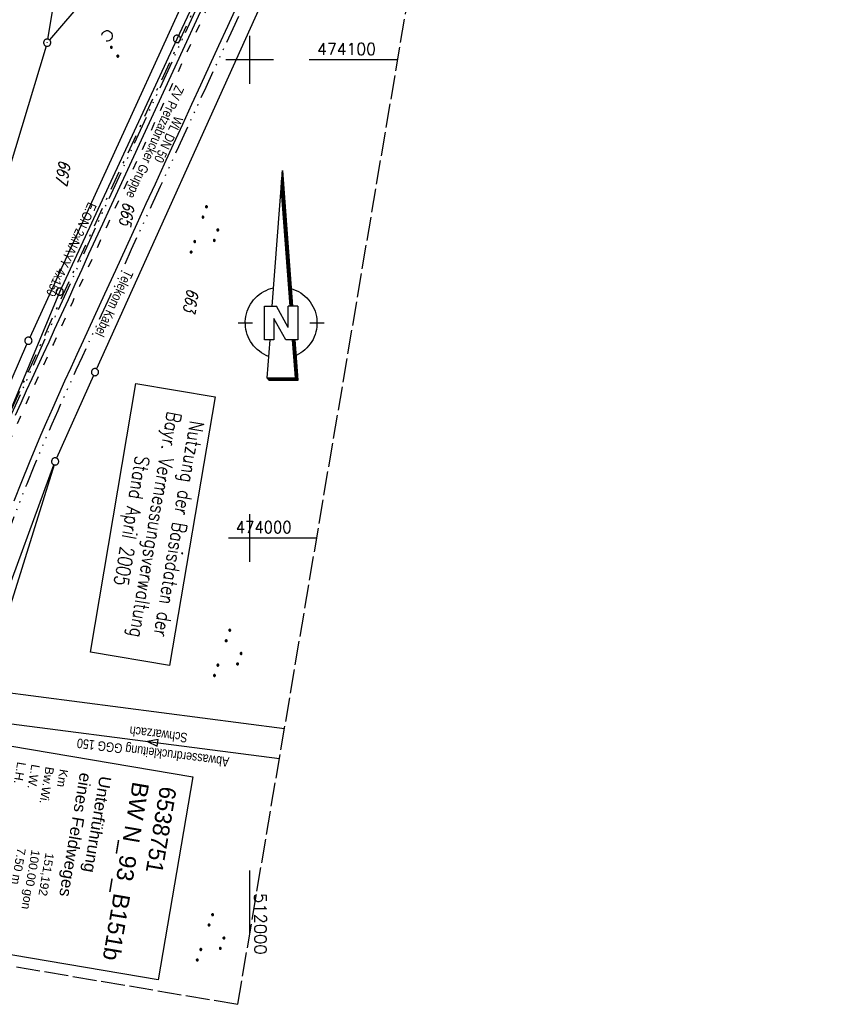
# Model space of a CAD drawing. Extents: x 511715 to 512121, y 473902 to 474680.
# Tile 7 of 21: x 511952 to 512121, y 473902 to 474108. Entities that reach past the tile are written whole.
import ezdxf
from ezdxf.enums import TextEntityAlignment as Align

# ---------------------------------------------------------------- set-up
doc = ezdxf.new("R2010")
doc.units = 0
doc.header["$LTSCALE"] = 10
doc.header["$MEASUREMENT"] = 0
for name, pattern in [('ACAD_ISO03W100', [30, 12, -18]), ('ACAD_ISO14W100', [25.5, 12, -3, 0.5, -3, 0.5, -3, 0.5, -3]), ('AUSGEZOGEN', [0]), ('LT00', [0]), ('LT08', [0.42, 0.2, -0.1, 0.02, -0.1]), ('LT14', [0.6, 0.5, -0.1])]:
    doc.linetypes.add(name, pattern=pattern)
doc.layers.get('0').update_dxf_attribs({"linetype": 'LT00'})
doc.layers.add('-BLATT_91-RAND', color=7, linetype='LT14', plot=False)
for name, color, linetype in [('1401', 7, 'Continuous'), ('ABWASSERLTG', 24, 'LT00'), ('ABWASSERLTG_FLIEßPF', 26, 'Continuous'), ('ABWASSERLTG_TEXT', 26, 'Continuous'), ('BW_TEXT', 20, 'AUSGEZOGEN'), ('DFK_AB_L', 21, 'LT00'), ('DFK_AB_P', 7, 'LT00'), ('DFK_FLUR_NR', 250, 'LT00'), ('DFK_GZPKT', 250, 'LT00'), ('DFK_KATASTER', 250, 'LT00'), ('DFK_NUTZUNG', 250, 'LT00'), ('DFK_STAND', 22, 'LT00'), ('STROM_TEXT', 80, 'Continuous'), ('STROM_UNTER', 80, 'LT08'), ('TELEKOM', 210, 'ACAD_ISO14W100'), ('TELEKOM_TEXT', 210, 'Continuous'), ('V91_AFBR_BAB', 250, 'LT00'), ('V91_KA_PRUF', 182, 'LT00'), ('V91_RASTER', 250, 'LT00'), ('V92_RASTER', 250, 'LT00'), ('WASSERLTG', 130, 'ACAD_ISO03W100'), ('WASSERLTG_TEXT', 130, 'Continuous')]:
    doc.layers.add(name, color=color, linetype=linetype)
doc.styles.add('Beschrift', font='ARIAL.TTF')
doc.styles.get("Standard").update_dxf_attribs({"font": 'romans.shx'})
doc.styles.add('Versorgungsltg', font='ARIAL.TTF', dxfattribs={"width": 0.8, "height": 2})

# ---------------------------------------------------------------- blocks, each defined once
blk = doc.blocks.new('SYMB7231')
at = {"color": 0, "linetype": 'ByBlock'}
for p, q in [((0.109975, -0.002365), (0.105504, -0.031126)), ((0.23, -0.057081), (0.23, -0.082919)), ((0.235, -0.087105), (0.235, -0.052895)), ((0.24, -0.050836), (0.24, -0.089164)), ((0.245, -0.089796), (0.245, -0.050204)), ((0.25, -0.050836), (0.25, -0.089164)), ((0.255, -0.087105), (0.255, -0.052895)), ((0.26, -0.057081), (0.26, -0.082919)), ((0.265, -0.070126), (0.265, -0.069854)), ((0.46, -0.057081), (0.46, -0.082919)), ((0.465, -0.087105), (0.465, -0.052895)), ((0.47, -0.050836), (0.47, -0.089164)), ((0.475, -0.089796), (0.475, -0.050204)), ((0.48, -0.050836), (0.48, -0.089164)), ((0.485, -0.087105), (0.485, -0.052895)), ((0.49, -0.057081), (0.49, -0.082919)), ((0.495, -0.070126), (0.495, -0.069854))]:
    blk.add_line(p, q, dxfattribs=at)
for points in [[(-0.109975, -0.002365), (-0.106745, 0.026562), (-0.096041, 0.053629), (-0.078613, 0.076941), (-0.055681, 0.094866), (-0.028851, 0.106149), (0, 0.11)], [(0, 0.11), (0.028851, 0.106149), (0.055681, 0.094866), (0.078613, 0.076941), (0.096041, 0.053629), (0.106745, 0.026562), (0.109975, -0.002365)], [(-0.075234, -0.080249), (-0.093647, -0.057708), (-0.105504, -0.031126), (-0.109975, -0.002365)], [(0.105504, -0.031126), (0.093647, -0.057708), (0.075234, -0.080249)], [(0.265, -0.07), (0.263019, -0.061322), (0.25747, -0.054363), (0.24945, -0.050501), (0.24055, -0.050501), (0.23253, -0.054363), (0.226981, -0.061322), (0.225, -0.07), (0.226981, -0.078678), (0.23253, -0.085637), (0.24055, -0.089499), (0.24945, -0.089499), (0.25747, -0.085637), (0.263019, -0.078678), (0.265, -0.07)], [(0.495, -0.07), (0.493019, -0.061322), (0.48747, -0.054363), (0.47945, -0.050501), (0.47055, -0.050501), (0.46253, -0.054363), (0.456981, -0.061322), (0.455, -0.07), (0.456981, -0.078678), (0.46253, -0.085637), (0.47055, -0.089499), (0.47945, -0.089499), (0.48747, -0.085637), (0.493019, -0.078678), (0.495, -0.07)]]:
    blk.add_lwpolyline(points, dxfattribs=at)
blk = doc.blocks.new('SYMB1401')
at = {"layer": '1401'}
for p, q in [((-2.1, -28.35), (0, 0)), ((0, 0), (2.15, -28.35)), ((1.85, -28.35), (-0.15, -2.01)), ((1.9, -28.35), (-0.12, -1.68)), ((1.95, -28.35), (-0.1, -1.34)), ((2, -28.35), (-0.07, -1.01)), ((2.05, -28.35), (-0.05, -0.67)), ((2.1, -28.35), (-0.02, -0.34)), ((1.65, -28.35), (-0.25, -3.35)), ((1.7, -28.35), (-0.22, -3.01)), ((1.75, -28.35), (-0.2, -2.68)), ((1.8, -28.35), (-0.17, -2.34)), ((-3.75, -35.35), (-3.75, -28.35)), ((-3.75, -28.35), (-1.2, -28.35)), ((1.25, -32.8), (-1.2, -28.35)), ((1.25, -32.8), (1.25, -28.35)), ((3.25, -28.35), (1.25, -28.35)), ((3.25, -28.35), (3.25, -35.35)), ((-9.25, -31.85), (-6.25, -31.85)), ((0.7, -35.35), (-1.75, -30.9)), ((-1.75, -30.9), (-1.75, -35.35)), ((5.75, -31.85), (8.75, -31.85)), ((-1.75, -35.35), (-3.75, -35.35)), ((-2.65, -35.35), (-3.25, -43.35)), ((3.25, -35.35), (0.7, -35.35)), ((2.75, -43.35), (2.15, -35.35)), ((2.8, -43.4), (2.2, -35.35)), ((3.3, -43.85), (2.65, -35.35)), ((-3.25, -43.35), (2.75, -43.35)), ((-3.2, -43.4), (2.8, -43.4))]:
    blk.add_line(p, q, dxfattribs=at)
for points in [[(-7.74, -32.11), (-7.75, -31.56), (-7.7, -31.01), (-7.62, -30.47), (-7.51, -29.93), (-7.35, -29.4), (-7.15, -28.89), (-6.92, -28.39), (-6.65, -27.91), (-6.34, -27.45), (-6.01, -27.02), (-5.64, -26.61), (-5.24, -26.23), (-4.82, -25.88), (-4.37, -25.56), (-3.9, -25.28), (-3.41, -25.03), (-2.9, -24.81), (-2.38, -24.64), (-1.85, -24.5)], [(1.85, -24.65), (2.37, -24.82), (2.88, -25.03), (3.37, -25.28), (3.85, -25.57), (4.3, -25.88), (4.72, -26.23), (5.12, -26.61), (5.49, -27.02), (5.83, -27.45), (6.13, -27.91), (6.41, -28.39), (6.64, -28.89), (6.84, -29.4), (7, -29.93), (7.12, -30.47), (7.2, -31.01), (7.24, -31.56), (7.25, -32.11)], [(-2.9, -38.85), (-3.41, -38.64), (-3.9, -38.39), (-4.37, -38.1), (-4.81, -37.78), (-5.24, -37.43), (-5.64, -37.05), (-6, -36.64), (-6.34, -36.21), (-6.64, -35.75), (-6.91, -35.27), (-7.15, -34.78), (-7.35, -34.26), (-7.5, -33.74), (-7.62, -33.2), (-7.7, -32.66), (-7.74, -32.11)], [(7.25, -32.11), (7.21, -32.66), (7.13, -33.21), (7.01, -33.74), (6.85, -34.27), (6.65, -34.78), (6.42, -35.28), (6.15, -35.76), (5.84, -36.22), (5.5, -36.66), (5.13, -37.07), (4.74, -37.45), (4.31, -37.8), (3.86, -38.12), (3.39, -38.4), (2.9, -38.65)], [(-3.15, -43.45), (2.85, -43.45), (2.25, -35.35)], [(-3.1, -43.5), (2.9, -43.5), (2.3, -35.35)], [(-3.05, -43.55), (2.95, -43.55), (2.35, -35.35)], [(-3, -43.6), (3, -43.6), (2.4, -35.35)], [(-2.95, -43.65), (3.05, -43.65), (2.45, -35.35)], [(-2.9, -43.7), (3.1, -43.7), (2.5, -35.35)], [(-2.85, -43.75), (3.15, -43.75), (2.55, -35.35)], [(-2.8, -43.8), (3.2, -43.8), (2.6, -35.35)], [(-2.78, -43.82), (3.25, -43.82), (2.62, -35.35)], [(-3.25, -43.35), (-2.75, -43.85), (3.3, -43.85)]]:
    blk.add_lwpolyline(points, dxfattribs=at)
blk = doc.blocks.new('SYMB7010')
at = {"color": 0, "linetype": 'ByBlock'}
for points in [[(-0.031408, 0.499213), (-0.093728, 0.49134), (-0.15457, 0.475719), (-0.212975, 0.452595), (-0.268021, 0.422333), (-0.31884, 0.385411), (-0.36463, 0.342411), (-0.40467, 0.29401), (-0.438329, 0.240973), (-0.465074, 0.184136), (-0.484486, 0.124395), (-0.496256, 0.062692), (-0.5002, 0)], [(-0.5002, 0), (-0.496256, -0.062692), (-0.484486, -0.124395), (-0.465075, -0.184136), (-0.438329, -0.240973), (-0.404671, -0.29401), (-0.36463, -0.342411), (-0.31884, -0.385411), (-0.268021, -0.422333), (-0.212975, -0.452595), (-0.154571, -0.475719), (-0.093728, -0.49134), (-0.031408, -0.499213), (0.031408, -0.499213)], [(0.5002, 0), (0.496256, 0.062692), (0.484485, 0.124395), (0.465074, 0.184136), (0.438329, 0.240973), (0.40467, 0.29401), (0.36463, 0.342411), (0.31884, 0.385411), (0.268021, 0.422333), (0.212975, 0.452595), (0.15457, 0.475719), (0.093728, 0.49134), (0.031408, 0.499213), (-0.031408, 0.499213)], [(0.031408, -0.499213), (0.093728, -0.491341), (0.15457, -0.475719), (0.212975, -0.452595), (0.268021, -0.422333), (0.31884, -0.385411), (0.36463, -0.342411), (0.404671, -0.294011), (0.438329, -0.240974), (0.465075, -0.184136), (0.484486, -0.124395), (0.496256, -0.062692), (0.500201, 0)]]:
    blk.add_lwpolyline(points, dxfattribs=at)
blk = doc.blocks.new('SYMB0003')
at = {"color": 0, "linetype": 'ByBlock'}
for p, q in [((-0.015712, 0), (0.010166, 0.012015)), ((0, -0.021257), (-0.015712, 0)), ((0.010166, 0.012015), (0, -0.021257))]:
    blk.add_line(p, q, dxfattribs=at)
for points in [[(-0.031395, 0.499013), (-0.093691, 0.491144), (-0.154509, 0.475528), (-0.21289, 0.452414), (-0.267913, 0.422164), (-0.318712, 0.385257), (-0.364484, 0.342274), (-0.404509, 0.293893), (-0.438154, 0.240877), (-0.464888, 0.184062), (-0.484292, 0.124345), (-0.496058, 0.062667), (-0.5, 0)], [(-0.5, 0), (-0.496058, -0.062667), (-0.484292, -0.124345), (-0.464888, -0.184062), (-0.438154, -0.240877), (-0.404509, -0.293893), (-0.364485, -0.342274), (-0.318712, -0.385257), (-0.267914, -0.422164), (-0.21289, -0.452414), (-0.154509, -0.475529), (-0.093691, -0.491144), (-0.031395, -0.499014), (0.031395, -0.499014)], [(0.5, 0), (0.496057, 0.062667), (0.484292, 0.124345), (0.464888, 0.184062), (0.438153, 0.240877), (0.404509, 0.293893), (0.364484, 0.342274), (0.318712, 0.385257), (0.267913, 0.422164), (0.21289, 0.452414), (0.154509, 0.475528), (0.093691, 0.491144), (0.031395, 0.499013), (-0.031395, 0.499013)], [(0.031395, -0.499014), (0.093691, -0.491144), (0.154509, -0.475529), (0.21289, -0.452414), (0.267914, -0.422164), (0.318712, -0.385257), (0.364485, -0.342274), (0.404509, -0.293893), (0.438154, -0.240877), (0.464889, -0.184062), (0.484292, -0.124345), (0.496058, -0.062667), (0.5, 0)]]:
    blk.add_lwpolyline(points, dxfattribs=at)
blk = doc.blocks.new('ABWASSER-FLIEßPF')
at = {"layer": 'ABWASSERLTG_FLIEßPF'}
for p, q in [((0, 0), (-0.211, 0.07)), ((-0.211, 0.07), (-0.211, -0.07)), ((-0.211, -0.07), (0, 0))]:
    blk.add_line(p, q, dxfattribs=at)
blk = doc.blocks.new('SYMB7111')
at = {"color": 0, "linetype": 'ByBlock'}
for p, q in [((-0.125, 0.172895), (-0.125, 0.207105)), ((-0.12, 0.209164), (-0.12, 0.170836)), ((-0.115, 0.170204), (-0.115, 0.209796)), ((-0.11, 0.209164), (-0.11, 0.170836)), ((-0.105, 0.172895), (-0.105, 0.207105)), ((0.105, 0.172895), (0.105, 0.207105)), ((0.11, 0.209164), (0.11, 0.170836)), ((0.115, 0.170204), (0.115, 0.209796)), ((0.12, 0.209164), (0.12, 0.170836)), ((0.125, 0.172895), (0.125, 0.207105)), ((-0.13, 0.202919), (-0.13, 0.177081)), ((-0.1, 0.202919), (-0.1, 0.177081)), ((-0.095, 0.189874), (-0.095, 0.190146)), ((0.1, 0.202919), (0.1, 0.177081)), ((0.13, 0.202919), (0.13, 0.177081)), ((0.135, 0.189874), (0.135, 0.190146)), ((-0.515, -0.177081), (-0.515, -0.202919)), ((-0.51, -0.207105), (-0.51, -0.172895)), ((-0.505, -0.170836), (-0.505, -0.209164)), ((-0.5, -0.209796), (-0.5, -0.170204)), ((-0.495, -0.170836), (-0.495, -0.209164)), ((-0.49, -0.207105), (-0.49, -0.172895)), ((-0.485, -0.177081), (-0.485, -0.202919)), ((-0.48, -0.190126), (-0.48, -0.189854)), ((-0.285, -0.177081), (-0.285, -0.202919)), ((-0.28, -0.207105), (-0.28, -0.172895)), ((-0.275, -0.170836), (-0.275, -0.209164)), ((-0.27, -0.209796), (-0.27, -0.170204)), ((-0.265, -0.170836), (-0.265, -0.209164)), ((-0.26, -0.207105), (-0.26, -0.172895)), ((-0.255, -0.177081), (-0.255, -0.202919)), ((-0.25, -0.190126), (-0.25, -0.189854)), ((0.255, -0.177081), (0.255, -0.202919)), ((0.26, -0.207105), (0.26, -0.172895)), ((0.265, -0.170836), (0.265, -0.209164)), ((0.27, -0.209796), (0.27, -0.170204)), ((0.275, -0.170836), (0.275, -0.209164)), ((0.28, -0.207105), (0.28, -0.172895)), ((0.285, -0.177081), (0.285, -0.202919)), ((0.29, -0.190126), (0.29, -0.189854)), ((0.485, -0.177081), (0.485, -0.202919)), ((0.49, -0.207105), (0.49, -0.172895)), ((0.495, -0.170836), (0.495, -0.209164)), ((0.5, -0.209796), (0.5, -0.170204)), ((0.505, -0.170836), (0.505, -0.209164)), ((0.51, -0.207105), (0.51, -0.172895)), ((0.515, -0.177081), (0.515, -0.202919)), ((0.52, -0.190126), (0.52, -0.189854))]:
    blk.add_line(p, q, dxfattribs=at)
for points in [[(-0.095, 0.19), (-0.096981, 0.198678), (-0.10253, 0.205637), (-0.11055, 0.209499), (-0.11945, 0.209499), (-0.12747, 0.205637), (-0.133019, 0.198678), (-0.135, 0.19), (-0.133019, 0.181322), (-0.12747, 0.174363), (-0.11945, 0.170501), (-0.11055, 0.170501), (-0.10253, 0.174363), (-0.096981, 0.181322), (-0.095, 0.19)], [(0.135, 0.19), (0.133019, 0.198678), (0.12747, 0.205637), (0.11945, 0.209499), (0.11055, 0.209499), (0.10253, 0.205637), (0.096981, 0.198678), (0.095, 0.19), (0.096981, 0.181322), (0.10253, 0.174363), (0.11055, 0.170501), (0.11945, 0.170501), (0.12747, 0.174363), (0.133019, 0.181322), (0.135, 0.19)], [(-0.48, -0.19), (-0.481981, -0.181322), (-0.48753, -0.174363), (-0.49555, -0.170501), (-0.50445, -0.170501), (-0.51247, -0.174363), (-0.518019, -0.181322), (-0.52, -0.19), (-0.518019, -0.198678), (-0.51247, -0.205637), (-0.50445, -0.209499), (-0.49555, -0.209499), (-0.48753, -0.205637), (-0.481981, -0.198678), (-0.48, -0.19)], [(-0.25, -0.19), (-0.251981, -0.181322), (-0.25753, -0.174363), (-0.26555, -0.170501), (-0.27445, -0.170501), (-0.28247, -0.174363), (-0.288019, -0.181322), (-0.29, -0.19), (-0.288019, -0.198678), (-0.28247, -0.205637), (-0.27445, -0.209499), (-0.26555, -0.209499), (-0.25753, -0.205637), (-0.251981, -0.198678), (-0.25, -0.19)], [(0.29, -0.19), (0.288019, -0.181322), (0.28247, -0.174363), (0.27445, -0.170501), (0.26555, -0.170501), (0.25753, -0.174363), (0.251981, -0.181322), (0.25, -0.19), (0.251981, -0.198678), (0.25753, -0.205637), (0.26555, -0.209499), (0.27445, -0.209499), (0.28247, -0.205637), (0.288019, -0.198678), (0.29, -0.19)], [(0.52, -0.19), (0.518019, -0.181322), (0.51247, -0.174363), (0.50445, -0.170501), (0.49555, -0.170501), (0.48753, -0.174363), (0.481981, -0.181322), (0.48, -0.19), (0.481981, -0.198678), (0.48753, -0.205637), (0.49555, -0.209499), (0.50445, -0.209499), (0.51247, -0.205637), (0.518019, -0.198678), (0.52, -0.19)]]:
    blk.add_lwpolyline(points, dxfattribs=at)

msp = doc.modelspace()

# ---------------------------------------------------------------- linework, layer by layer
at = {"layer": 'ABWASSERLTG', "flags": 128}
for points in [[(511831.55, 473930.57), (511832.7, 473933.76), (511840.31, 473954.94), (511842.36, 473957.03), (511892.71, 473942.27), (511910.86, 473941.16), (511937.09, 473995.8), (511960.28, 474051.48), (511984.84, 474104.38), (512027.21, 474194.74), (512045.26, 474244.7), (512065.26, 474304.34), (512066.13, 474307.61)], [(511832.41, 473930.42), (511841.31, 473953.89), (511842.24, 473954.57), (511865.44, 473946.39), (511891.68, 473939.11), (511920.32, 473937.07), (511927.44, 473964.07), (512006.23, 473953.87)]]:
    msp.add_lwpolyline(points, dxfattribs=at)
at = {"layer": 'DFK_AB_L'}
msp.add_line((511957.76, 474104.31), (511980.28, 474239.17), dxfattribs=at)
at = {"layer": 'DFK_KATASTER'}
for p, q in [((512021.57, 474189.97), (511954.02, 474041.92)), ((512036.1, 474186.33), (511967.95, 474035.36)), ((511992.6, 474144.74), (511958.13, 474104.14)), ((511945.71, 474022.86), (511953.41, 474040.55)), ((511967.33, 474034), (511959.61, 474016.69)), ((511946.09, 473980.05), (511959.04, 474015.3)), ((511959.08, 474015.28), (511947.95, 473979.49)), ((512007.28, 473960.08), (511946.23, 473967.98))]:
    msp.add_line(p, q, dxfattribs=at)
at = {"layer": 'DFK_STAND'}
msp.add_lwpolyline([(511992.78, 474029.5), (511983.26, 473973.31), (511966.68, 473976.11), (511976.2, 474032.31)], close=True, dxfattribs=at)
at = {"layer": 'STROM_UNTER', "ltscale": 2, "flags": 128}
msp.add_lwpolyline([(511831.82, 473930.52), (511835.18, 473939.04), (511837.76, 473946.25), (511838.9, 473949.72), (511839.24, 473950.91), (511839.81, 473951.85), (511840.86, 473952.74), (511845.27, 473953.46), (511847.51, 473954.12), (511855.33, 473952.05), (511891.94, 473942.26), (511898.57, 473940.34), (511900.52, 473939.88), (511904.32, 473939.94), (511906.36, 473940.04), (511909.68, 473940.25), (511912.02, 473940.57), (511914.32, 473942.76), (511921.09, 473950.89), (511926.5, 473957.82), (511927.53, 473961.97), (511936.15, 473990.31), (511946.43, 474018.47), (511957.92, 474044.14), (511969.44, 474069.46), (511980.68, 474093.82), (511992.06, 474118.59), (512006.33, 474148.78), (512004.96, 474149.38)], dxfattribs=at)
at = {"layer": 'TELEKOM', "ltscale": 0.05, "flags": 128}
for points in [[(512060.81, 474275.61), (512053.76, 474252.52), (512049.2, 474237.43), (512045.84, 474226.94), (512043.77, 474220.02), (512041.23, 474210.82), (512038.17, 474200.45), (512035.28, 474192.53), (512033.1, 474186.24), (512025.79, 474170.29), (512023.15, 474164.57), (512020.51, 474158.85), (512017.87, 474153.14), (512015.24, 474147.42), (512012.61, 474141.7), (512010.55, 474137.2), (512008.49, 474132.69), (512006.43, 474128.18), (512004.36, 474123.67), (512002.3, 474119.16), (512000.23, 474114.66), (511998.35, 474110.56), (511996.46, 474106.47), (511994.57, 474102.39), (511992.69, 474098.3), (511990.8, 474094.21), (511988.91, 474090.12), (511987.01, 474085.97), (511985.1, 474081.81), (511983.2, 474077.66), (511981.29, 474073.5), (511979.39, 474069.35), (511977.48, 474065.19), (511975.24, 474060.3), (511972.99, 474055.4), (511970.74, 474050.5), (511968.49, 474045.61), (511966.24, 474040.71), (511964.95, 474037.89), (511963.66, 474035.08), (511962.38, 474032.26), (511961.11, 474029.44), (511959.85, 474026.61), (511958.61, 474023.79), (511957.38, 474020.95), (511956.17, 474018.11), (511954.98, 474015.26), (511953.35, 474011.26), (511951.76, 474007.24), (511950.22, 474003.21), (511948.72, 473999.15), (511947.27, 473995.09), (511945.84, 473991.01), (511944.46, 473986.91), (511942.68, 473981.44), (511940.96, 473975.95), (511939.31, 473970.43), (511937.97, 473965.78), (511937.72, 473964.9), (511936.19, 473959.35), (511934.87, 473954.35), (511933.6, 473949.32), (511932.38, 473944.29), (511931.22, 473939.24), (511930.11, 473934.18), (511929.33, 473930.41), (511928.58, 473926.63), (511927.85, 473922.85), (511927.15, 473919.06), (511926.48, 473915.26), (511926.35, 473914.51)], [(511831.13, 473930.64), (511832.47, 473934.71), (511835.39, 473942.94), (511836.33, 473945.64), (511837.06, 473947.36), (511837.85, 473948.71), (511838.47, 473949.39), (511839.57, 473950.69), (511840.56, 473951.63), (511843.74, 473952.31), (511848.96, 473953.51), (511855.42, 473952.67), (511860.97, 473951.11), (511878.55, 473945.95), (511890.36, 473942.51), (511899.6, 473939.8), (511900.56, 473939.58), (511905.41, 473939.84), (511912.19, 473940.15), (511912.97, 473942.6), (511919.7, 473948.64), (511926.11, 473954.61), (511927.27, 473959.28), (511929.31, 473966.45), (511936.53, 473990.19), (511946.8, 474018.32), (511958.28, 474043.98), (511969.8, 474069.29), (511981.04, 474093.66), (511992.42, 474118.42), (512005.29, 474146.18), (512017.47, 474173.88), (512023.96, 474187.77), (512025.96, 474193.02), (512026.7, 474194.88), (512035.93, 474192.37), (512039.42, 474191.68), (512045.35, 474190.52), (512046.27, 474190.35)]]:
    msp.add_lwpolyline(points, dxfattribs=at)
at = {"layer": 'V91_AFBR_BAB'}
for points in [[(511951.04, 474025.68), (511952.18, 474028.25), (511953.34, 474030.81), (511954.5, 474033.36), (511955.67, 474035.92), (511956.85, 474038.47), (511958.02, 474041.02), (511959.19, 474043.57), (511960.64, 474046.73), (511962.08, 474049.89), (511963.51, 474053.06), (511964.95, 474056.22), (511966.38, 474059.39), (511967.82, 474062.55), (511969.26, 474065.71), (511970.71, 474068.87), (511981.95, 474093.24), (511993.33, 474118)], [(511997.26, 474111.07), (511995.37, 474106.98), (511993.48, 474102.89), (511991.6, 474098.8), (511989.71, 474094.71), (511987.83, 474090.62), (511985.92, 474086.47), (511984.01, 474082.31), (511982.11, 474078.16), (511980.2, 474074), (511978.3, 474069.85), (511976.39, 474065.69), (511974.15, 474060.8), (511971.9, 474055.9), (511969.64, 474051), (511967.4, 474046.11), (511965.15, 474041.21), (511963.86, 474038.39), (511962.57, 474035.57), (511961.29, 474032.75), (511960.02, 474029.93), (511958.76, 474027.1), (511957.51, 474024.27), (511956.27, 474021.42), (511955.06, 474018.58), (511953.87, 474015.72), (511952.23, 474011.71), (511950.65, 474007.68)]]:
    msp.add_lwpolyline(points, dxfattribs=at)
at = {"layer": 'V91_RASTER'}
for p, q in [((512000, 474105), (512000, 474095)), ((512005, 474100), (511995, 474100)), ((512030.97, 474100), (512012.47, 474100)), ((512000, 474005), (512000, 473995)), ((511995.54, 474000), (512014.04, 474000)), ((512000, 473927.11), (512000, 473917.11))]:
    msp.add_line(p, q, dxfattribs=at)
at = {"layer": 'V92_RASTER'}
msp.add_line((512000, 473930.42), (512000, 473917.11), dxfattribs=at)
at = {"layer": 'WASSERLTG', "ltscale": 0.015, "flags": 128}
msp.add_lwpolyline([(512046.14, 474191.29), (512036.11, 474191.97), (512028.67, 474193.66), (512019.33, 474173.14), (512007.11, 474145.36), (511994.24, 474117.58), (511982.86, 474092.82), (511971.62, 474068.45), (511970.17, 474065.3), (511968.73, 474062.14), (511967.29, 474058.98), (511965.86, 474055.81), (511964.42, 474052.65), (511962.99, 474049.48), (511961.55, 474046.31), (511960.1, 474043.15), (511958.93, 474040.6), (511957.75, 474038.05), (511956.58, 474035.5), (511955.41, 474032.95), (511954.25, 474030.39), (511953.1, 474027.84), (511951.96, 474025.28), (511950.84, 474022.71), (511949.73, 474020.14), (511948.65, 474017.56), (511947.41, 474014.5), (511946.19, 474011.42), (511945.01, 474008.32), (511943.86, 474005.22), (511942.73, 474002.1), (511941.62, 473998.98), (511940.54, 473995.84), (511939.47, 473992.7), (511938.43, 473989.55), (511937.12, 473985.55), (511935.84, 473981.53), (511934.58, 473977.51), (511933.35, 473973.48), (511932.15, 473969.44), (511930.98, 473965.39), (511929.85, 473961.33), (511929.08, 473958.51), (511928.32, 473955.68), (511927.59, 473952.84), (511926.88, 473950.01), (511926.19, 473947.16), (511925.53, 473944.32), (511924.89, 473941.46), (511924.36, 473939.01), (511921.12, 473938.15), (511901.38, 473939.93, -0.067087), (511850.48, 473953.66), (511842.98, 473954.72), (511841.86, 473954.63), (511841, 473953.94), (511832.63, 473930.38)], format="xyb", dxfattribs=at)

# ---------------------------------------------------------------- block references
at = {"layer": '1401'}
msp.add_blockref('SYMB1401', (512006.84, 474076.81), dxfattribs=at)
at = {"layer": 'ABWASSERLTG_FLIEßPF', "xscale": 9.99999999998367, "yscale": 10, "zscale": 10, "rotation": 172.6269361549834}
msp.add_blockref('ABWASSER-FLIEßPF', (511978.65, 473957.44), dxfattribs=at)
at = {"layer": 'DFK_AB_P', "xscale": 1.499999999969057, "yscale": 1.5, "zscale": 1.5, "rotation": 251.2881100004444}
msp.add_blockref('SYMB0003', (511957.64, 474103.57), dxfattribs=at)
at = {"layer": 'DFK_GZPKT', "xscale": 1.499999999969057, "yscale": 1.5, "zscale": 1.5, "rotation": 251.2881100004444}
for p in [(511953.71, 474041.24), (511967.64, 474034.68), (511959.3, 474016)]:
    msp.add_blockref('SYMB7010', p, dxfattribs=at)
at = {"layer": 'DFK_NUTZUNG', "yscale": 10, "zscale": 10}
for name, p, xscale, rotation in [('SYMB7231', (511970.16, 474105), 10, 306.46527), ('SYMB7111', (511991.17, 474063.92), 9.99999999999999, 251.28826), ('SYMB7111', (511996.03, 473975.34), 9.99999999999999, 251.28826), ('SYMB7111', (511992.44, 473915.86), 10.00000000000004, 251.2882600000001)]:
    msp.add_blockref(name, p, dxfattribs=dict(at, xscale=xscale, rotation=rotation))
at = {"layer": 'V91_KA_PRUF', "xscale": 1.499999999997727, "yscale": 1.499999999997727, "zscale": 1.5, "rotation": 260.3880065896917}
for p in [(511984.79, 474104.38), (511960.26, 474051.5)]:
    msp.add_blockref('SYMB0003', p, dxfattribs=at)

# ---------------------------------------------------------------- texts
at = {"layer": 'ABWASSERLTG_TEXT', "style": 'Versorgungsltg', "width": 0.8}
msp.add_text('Schwarzach', height=2, rotation=172.897, dxfattribs=at).set_placement((511981.05, 473959.9), align=Align.CENTER)
at = {"layer": 'DFK_FLUR_NR', "oblique": 13.754, "width": 0.75}
for s, p in [('667', (511960.15, 474079.12)), ('665', (511973.54, 474070.37)), ('663', (511986.94, 474052.24))]:
    msp.add_text(s, height=2.5, rotation=260.388, dxfattribs=at).set_placement(p)
at = {"layer": 'DFK_STAND', "insert": (511986.7, 474001.63), "char_height": 3, "width": 55.058, "attachment_point": 2, "rotation": 260.388, "style": 'Versorgungsltg'}
msp.add_mtext('{\\Fromans|c0;Nutzung der Basisdaten der Bayr. Vermessungsverwaltung\\PStand April 2005}', dxfattribs=at)
at = {"layer": 'STROM_TEXT', "style": 'Versorgungsltg', "width": 0.8}
msp.add_text('E.ON 2xNAYY 4x150', height=2, rotation=245.1768, dxfattribs=at).set_placement((511961.8, 474060.75), align=Align.CENTER)
at = {"layer": 'TELEKOM_TEXT', "style": 'Versorgungsltg', "width": 0.8}
msp.add_text('Telekom Kabel', height=2, rotation=244.8359, dxfattribs=at).set_placement((511970.76, 474049.44), align=Align.CENTER)
at = {"layer": 'V91_RASTER'}
for s, width, p in [(' 474100', 0.958, (512012.47, 474101)), (' 474000', 0.908, (511995.54, 474001))]:
    msp.add_text(s, height=2.5, rotation=0.001, dxfattribs=dict(at, width=width)).set_placement(p)
at = {"layer": 'V92_RASTER', "width": 1.002}
msp.add_text(' 512000', height=2.5, rotation=270.0018, dxfattribs=at).set_placement((512001, 473927.45))
at = {"layer": 'WASSERLTG_TEXT', "style": 'Versorgungsltg', "width": 0.8}
for s, rotation, p in [('ZV Pretzabrucker Gruppe', 245.8013, (511979.31, 474083.19)), ('WL DN 50', 244.8413, (511982.13, 474083.75))]:
    msp.add_text(s, height=2, rotation=rotation, dxfattribs=at).set_placement(p, align=Align.CENTER)

# ---------------------------------------------------------------- next in the draw order: texts
at = {"layer": 'BW_TEXT', "insert": (511984.74, 473947.61), "char_height": 2, "width": 37.5546, "attachment_point": 1, "rotation": 260.388, "style": 'Beschrift', "bg_fill": 2}
msp.add_mtext('{\\Funir_o|c0;\\H1.75x;6538751\\P\\fArial|b0|i0|c0|p34;BW N_93_B151b\\W0.8;\\P\\H0.3714x;\\W1;\\P\\H1.924x;Unterführung \\Peines Feldweges\\P\\H0.1999x;\\P\\H3.602x;Km                    151,192   \\PBw.Wi.              100.00 gon\\PL.W.                  7.50 m\\PL.H.                   4.49 m}', dxfattribs=at)

# ---------------------------------------------------------------- next in the draw order: linework, layer by layer
at = {"layer": '-BLATT_91-RAND'}
msp.add_lwpolyline([(511838.11, 474679.99), (511714.55, 473950.38), (511997.52, 473902.46), (512121.08, 474632.07), (511838.11, 474679.99)], dxfattribs=at)
at = {"layer": 'BW_TEXT'}
msp.add_lwpolyline([(511988.08, 473950.04), (511980.89, 473907.58), (511942.6, 473914.06), (511949.79, 473956.53)], close=True, dxfattribs=at)
at = {"layer": 'DFK_AB_L'}
msp.add_line((511957.42, 474102.85), (511909.1, 473943.37), dxfattribs=at)

# ---------------------------------------------------------------- next in the draw order: texts
at = {"layer": 'ABWASSERLTG_TEXT', "style": 'Versorgungsltg', "width": 0.8}
msp.add_text('Abwasserdruckleitung GGG 150', height=2, rotation=172.7853, dxfattribs=at).set_placement((511979.9, 473956.09), align=Align.CENTER)

doc.saveas('drawing.dxf')
